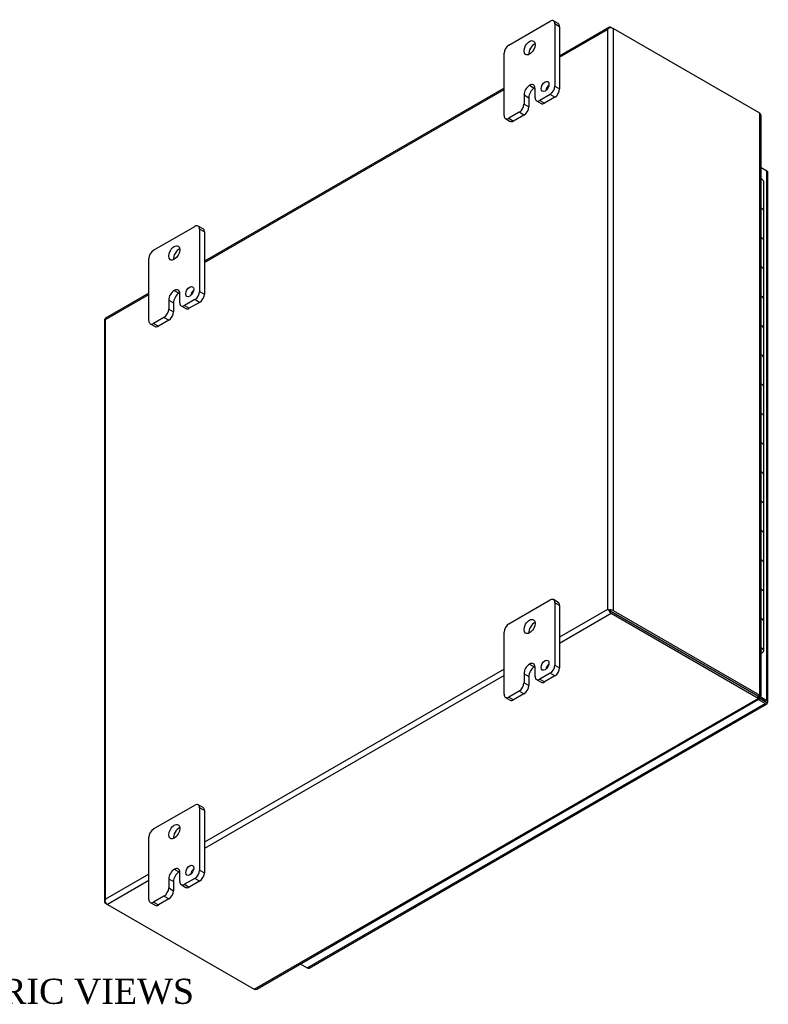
# Model space of a CAD drawing. Header units: inches. Extents: x 4 to 117, y 3 to 78.
# Tile 8 of 8: x 96 to 117, y 50 to 78. Entities that reach past the tile are written whole.
import ezdxf
from ezdxf.enums import TextEntityAlignment as Align

# ---------------------------------------------------------------- set-up
doc = ezdxf.new("R2010")
doc.units = ezdxf.units.IN
doc.header["$MEASUREMENT"] = 0
for name, color, linetype in [('COM48427', 7, 'CONTINUOUS'), ('COM71780-7', 7, 'CONTINUOUS'), ('DEFAULT', 7, 'CONTINUOUS'), ('FET07710', 7, 'CONTINUOUS'), ('HNG10620-16B', 7, 'CONTINUOUS'), ('HNG10620-16C', 7, 'CONTINUOUS'), ('HNG10620-16P', 7, 'CONTINUOUS')]:
    doc.layers.add(name, color=color, linetype=linetype)
doc.styles.add('SEACAD_TIMES_NEW_ROMAN', font='times.ttf')

msp = doc.modelspace()

# ---------------------------------------------------------------- linework, layer by layer
at = {"layer": 'COM48427', "color": 7}
for p, q in [((112.754, 77.675), (111.368, 76.875)), ((112.736, 77.653), (112.736, 77.653)), ((112.808, 77.67), (112.859, 77.641)), ((116.948, 75.279), (112.859, 77.641)), ((112.859, 77.641), (112.859, 61.428)), ((111.368, 76.839), (112.706, 77.611)), ((112.706, 77.611), (112.706, 61.458)), ((109.822, 75.983), (101.468, 71.16)), ((101.468, 71.123), (109.822, 75.946)), ((116.948, 59.067), (116.948, 75.279)), ((116.98, 59.048), (116.98, 75.21)), ((99.922, 70.267), (98.713, 69.569)), ((98.716, 69.535), (99.922, 70.231)), ((98.685, 69.52), (98.685, 53.308)), ((98.716, 53.381), (98.716, 69.535)), ((112.706, 61.458), (111.368, 60.685)), ((112.757, 61.428), (112.706, 61.458)), ((112.808, 61.34), (111.368, 60.509)), ((112.736, 61.441), (112.808, 61.399)), ((112.736, 61.44), (112.808, 61.399)), ((112.808, 61.399), (116.898, 59.038)), ((116.898, 59.038), (112.808, 61.399)), ((116.898, 58.979), (112.808, 61.34)), ((112.859, 61.428), (116.948, 59.067)), ((109.822, 59.792), (101.468, 54.97)), ((109.822, 59.616), (101.468, 54.793)), ((116.879, 59.027), (116.93, 58.998)), ((116.919, 59.011), (116.895, 59.025)), ((116.919, 59.011), (116.895, 59.025)), ((116.898, 59.038), (116.948, 59.067)), ((116.898, 59.038), (116.898, 58.979)), ((116.931, 59.033), (116.907, 59.047)), ((116.931, 59.033), (116.907, 59.047)), ((116.908, 59.052), (116.948, 59.029)), ((116.93, 58.998), (116.919, 59.011)), ((116.948, 59.029), (116.931, 59.033)), ((102.857, 50.873), (116.898, 58.979)), ((102.933, 50.88), (116.93, 58.961)), ((99.922, 54.077), (98.716, 53.381)), ((99.922, 53.901), (98.767, 53.234)), ((98.695, 53.334), (98.695, 53.334)), ((98.767, 53.234), (98.716, 53.263)), ((98.767, 53.234), (102.857, 50.873))]:
    msp.add_line(p, q, dxfattribs=at)
for centre, start, end in [((116.887, 75.21), 0, 48.6182), ((102.887, 50.96), 251.3818, 300)]:
    msp.add_arc(centre, 0.0923, start, end, dxfattribs=at)
for centre, major_axis, ratio, start_param, end_param in [((112.782, 77.567), (0.076, 0.132), 0.577982, 1.230411, 1.570248), ((112.782, 77.567), (0.076, 0.132), 0.577982, 1.231508, 1.571345), ((112.808, 77.582), (0.054, -0.0935), 0.57735, 2.356194, 3.587154), ((112.782, 77.597), (0.108, 0), 0.57735, 0.785398, 2.016358), ((98.793, 69.52), (0.108, 0), 0.57735, 2.696031, 3.141593), ((98.767, 69.476), (0.054, -0.0935), 0.57735, 3.141593, 3.587154), ((98.793, 69.49), (-0.108, 0.062), 0.000948, 0.445015, 0.784852), ((98.793, 69.49), (-0.108, 0.062), 0.000948, -0.784852, -0.445015), ((112.782, 61.414), (-0.108, 0.062), 0.000948, -1.124689, -0.784852), ((112.782, 61.414), (-0.108, 0.062), 0.000948, 0.784852, 1.124689), ((112.782, 61.384), (0.108, 0), 0.57735, 0.785398, 2.016358), ((112.808, 61.428), (0.054, -0.0935), 0.57735, 4.266828, 5.497787), ((112.782, 61.414), (0.036, -0.0207), 0.000948, 0.785944, 2.356741), ((112.782, 61.414), (0.036, -0.0208), 0.000948, 3.926445, 5.497241), ((98.793, 53.308), (0.108, 0), 0.57735, 2.696031, 3.926991), ((98.793, 53.337), (-0.076, -0.132), 0.577982, 4.712938, 5.052774), ((98.793, 53.337), (-0.076, -0.132), 0.577982, 4.71184, 5.051677), ((98.767, 53.322), (0.054, -0.0935), 0.57735, 4.266828, 5.497787)]:
    msp.add_ellipse(centre, major_axis=major_axis, ratio=ratio, start_param=start_param, end_param=end_param, dxfattribs=at)
for points, knots in [([(116.898, 59.038), (116.897, 59.03), (116.896, 59.025), (116.891, 59.022), (116.887, 59.024), (116.879, 59.027)], [0, 0, 0, 0, 0.5, 0.5, 1, 1, 1, 1]), ([(116.898, 59.038), (116.901, 59.04), (116.904, 59.042), (116.907, 59.045), (116.908, 59.047), (116.908, 59.05), (116.907, 59.051), (116.904, 59.055), (116.901, 59.056), (116.898, 59.059)], [0, 0, 0, 0, 0.25, 0.25, 0.5, 0.5, 0.75, 0.75, 1, 1, 1, 1]), ([(116.898, 58.979), (116.904, 58.971), (116.91, 58.965), (116.921, 58.959), (116.926, 58.959), (116.933, 58.963), (116.935, 58.967), (116.936, 58.98), (116.934, 58.988), (116.93, 58.998)], [0, 0, 0, 0, 0.25, 0.25, 0.5, 0.5, 0.75, 0.75, 1, 1, 1, 1]), ([(116.948, 59.067), (116.958, 59.066), (116.966, 59.063), (116.977, 59.056), (116.98, 59.052), (116.98, 59.044), (116.977, 59.04), (116.966, 59.034), (116.958, 59.031), (116.948, 59.029)], [0, 0, 0, 0, 0.25, 0.25, 0.5, 0.5, 0.75, 0.75, 1, 1, 1, 1])]:
    msp.add_open_spline(points, degree=3, knots=knots, dxfattribs=at)
at = {"layer": 'COM71780-7', "color": 7}
for p, q in [((117.142, 73.67), (116.98, 73.763)), ((117.142, 58.923), (117.142, 73.67)), ((117.173, 58.879), (117.173, 73.626)), ((116.605, 59.207), (116.605, 59.207)), ((116.633, 59.191), (116.633, 59.191)), ((116.933, 58.985), (117.091, 58.894)), ((117.091, 58.894), (116.933, 58.985)), ((116.955, 59.031), (117.142, 58.923)), ((104.332, 51.469), (117.091, 58.835)), ((104.386, 51.463), (117.145, 58.83)), ((117.091, 58.835), (116.901, 58.944)), ((117.091, 58.894), (117.091, 58.894)), ((117.091, 58.894), (117.091, 58.894)), ((117.091, 58.894), (117.142, 58.865)), ((117.163, 58.852), (117.091, 58.894)), ((117.163, 58.852), (117.091, 58.894)), ((104.142, 51.578), (104.332, 51.469))]:
    msp.add_line(p, q, dxfattribs=at)
for centre, major_axis, ratio, start_param, end_param in [((117.065, 73.626), (-0.108, 0), 0.57735, 3.141593, 3.926991), ((117.065, 58.909), (-0.036, 0.0207), 0.000948, 2.356741, 3.927537), ((117.065, 58.909), (-0.036, 0.0208), 0.000948, 2.355648, 3.926445), ((117.091, 58.923), (-0.054, 0.0935), 0.57735, 2.356194, 3.587154), ((117.065, 58.879), (-0.108, 0), 0.57735, 2.696031, 3.926991), ((117.065, 58.909), (0.108, -0.062), 0.000948, -0.784852, -0.445015), ((117.065, 58.909), (0.108, -0.062), 0.000948, 0.445015, 0.784852), ((104.332, 51.557), (-0.054, 0.0935), 0.57735, 2.356194, 3.141593)]:
    msp.add_ellipse(centre, major_axis=major_axis, ratio=ratio, start_param=start_param, end_param=end_param, dxfattribs=at)
at = {"layer": 'FET07710', "color": 7}
for p, q in [((109.954, 77.182), (111.103, 77.845)), ((111.329, 77.778), (111.197, 77.855)), ((111.236, 77.769), (111.236, 76.034)), ((111.368, 77.693), (111.236, 77.769)), ((111.368, 77.693), (111.368, 75.957)), ((109.822, 75.217), (109.822, 76.952)), ((110.529, 76.059), (110.529, 76.059)), ((110.529, 76.059), (110.661, 75.983)), ((110.529, 76.059), (110.661, 75.982)), ((111.236, 76.034), (111.368, 75.957)), ((110.375, 75.792), (110.375, 75.537)), ((110.375, 75.792), (110.507, 75.715)), ((110.661, 75.983), (110.661, 75.982)), ((110.683, 75.715), (110.683, 75.97)), ((111.103, 75.804), (110.816, 75.638)), ((111.235, 75.728), (110.948, 75.562)), ((111.235, 75.728), (111.103, 75.804)), ((110.375, 75.537), (110.507, 75.46)), ((110.507, 75.715), (110.507, 75.46)), ((110.722, 75.629), (110.854, 75.553)), ((110.816, 75.638), (110.948, 75.562)), ((110.242, 75.307), (109.954, 75.141)), ((110.374, 75.231), (110.086, 75.064)), ((110.374, 75.231), (110.242, 75.307)), ((109.86, 75.132), (109.993, 75.055)), ((109.954, 75.141), (110.086, 75.064)), ((100.055, 71.467), (101.204, 72.13)), ((101.43, 72.063), (101.297, 72.139)), ((101.336, 72.053), (101.336, 70.318)), ((101.468, 71.977), (101.336, 72.053)), ((101.468, 71.977), (101.468, 70.242)), ((99.922, 69.502), (99.922, 71.237)), ((100.63, 70.343), (100.629, 70.343)), ((100.629, 70.343), (100.761, 70.267)), ((100.63, 70.343), (100.762, 70.267)), ((100.762, 70.267), (100.761, 70.267)), ((100.784, 69.999), (100.784, 70.254)), ((101.336, 70.318), (101.468, 70.242)), ((100.475, 70.076), (100.475, 69.821)), ((100.475, 70.076), (100.607, 70)), ((100.607, 70), (100.607, 69.745)), ((101.204, 70.089), (100.916, 69.923)), ((101.336, 70.012), (101.048, 69.846)), ((101.336, 70.012), (101.204, 70.089)), ((100.475, 69.821), (100.607, 69.745)), ((100.822, 69.913), (100.955, 69.837)), ((100.916, 69.923), (101.048, 69.846)), ((99.961, 69.416), (100.093, 69.34)), ((100.342, 69.591), (100.055, 69.425)), ((100.055, 69.425), (100.187, 69.349)), ((100.475, 69.515), (100.187, 69.349)), ((100.475, 69.515), (100.342, 69.591)), ((111.329, 61.653), (111.197, 61.729)), ((109.954, 61.056), (111.103, 61.72)), ((111.236, 61.643), (111.236, 59.908)), ((111.368, 61.567), (111.236, 61.643)), ((111.368, 61.567), (111.368, 59.832)), ((109.822, 59.092), (109.822, 60.827)), ((110.529, 59.933), (110.529, 59.933)), ((110.529, 59.933), (110.661, 59.857)), ((110.529, 59.933), (110.661, 59.857)), ((110.661, 59.857), (110.661, 59.857)), ((110.683, 59.589), (110.683, 59.844)), ((111.236, 59.908), (111.368, 59.832)), ((110.375, 59.666), (110.375, 59.411)), ((110.375, 59.666), (110.507, 59.59)), ((110.507, 59.59), (110.507, 59.334)), ((111.103, 59.678), (110.816, 59.512)), ((111.235, 59.602), (110.948, 59.436)), ((111.235, 59.602), (111.103, 59.678)), ((110.375, 59.411), (110.507, 59.334)), ((110.722, 59.503), (110.854, 59.427)), ((110.816, 59.512), (110.948, 59.436)), ((109.86, 59.006), (109.993, 58.929)), ((110.242, 59.181), (109.954, 59.015)), ((109.954, 59.015), (110.086, 58.939)), ((110.374, 59.105), (110.086, 58.939)), ((110.374, 59.105), (110.242, 59.181)), ((100.055, 55.341), (101.204, 56.004)), ((101.43, 55.937), (101.297, 56.013)), ((101.336, 55.928), (101.336, 54.193)), ((101.468, 55.851), (101.336, 55.928)), ((101.468, 55.851), (101.468, 54.116)), ((99.922, 53.376), (99.922, 55.111)), ((100.63, 54.218), (100.629, 54.217)), ((100.629, 54.217), (100.761, 54.141)), ((100.63, 54.218), (100.762, 54.141)), ((100.762, 54.141), (100.761, 54.141)), ((100.784, 53.874), (100.784, 54.129)), ((101.336, 54.193), (101.468, 54.116)), ((100.475, 53.95), (100.475, 53.695)), ((100.475, 53.95), (100.607, 53.874)), ((100.607, 53.874), (100.607, 53.619)), ((100.822, 53.788), (100.955, 53.711)), ((101.204, 53.963), (100.916, 53.797)), ((100.916, 53.797), (101.048, 53.721)), ((101.336, 53.887), (101.048, 53.721)), ((101.336, 53.887), (101.204, 53.963)), ((100.475, 53.695), (100.607, 53.619)), ((99.961, 53.29), (100.093, 53.214)), ((100.342, 53.466), (100.055, 53.3)), ((100.055, 53.3), (100.187, 53.223)), ((100.475, 53.389), (100.187, 53.223)), ((100.475, 53.389), (100.342, 53.466))]:
    msp.add_line(p, q, dxfattribs=at)
for centre, major_axis, start_param, end_param in [((111.103, 77.692), (-0.094, -0.162), 2.356194, 3.926991), ((111.235, 77.616), (-0.094, -0.162), 2.356194, 3.141593), ((109.954, 77.029), (0.094, 0.162), 0.785398, 2.356194), ((110.661, 77.029), (0.109, 0.189), 0.649107, 2.492486), ((110.529, 75.881), (0.109, 0.189), 0.785398, 2.356194), ((110.529, 75.881), (-0.109, -0.189), 2.356194, 3.926991), ((110.661, 75.805), (-0.109, -0.189), 3.793313, 3.926991), ((111.092, 75.951), (0.078, 0.135), 1.008936, 2.132657), ((111.103, 75.957), (-0.094, -0.162), 0.785398, 2.356194), ((110.661, 75.804), (0.109, 0.189), 0.785398, 2.356194), ((111.235, 75.881), (0.094, 0.162), 3.926991, 5.497787), ((110.242, 75.46), (-0.094, -0.162), 0.785398, 2.356194), ((110.374, 75.384), (0.094, 0.162), 3.926991, 5.497787), ((110.816, 75.791), (0.094, 0.162), 2.356194, 3.926991), ((110.948, 75.715), (0.094, 0.162), 3.141593, 3.926991), ((109.954, 75.294), (0.094, 0.162), 2.356194, 3.926991), ((110.086, 75.218), (0.094, 0.162), 3.141593, 3.926991), ((101.204, 71.977), (-0.094, -0.162), 2.356194, 3.926991), ((101.336, 71.901), (-0.094, -0.162), 2.356194, 3.141593), ((100.055, 71.313), (0.094, 0.162), 0.785398, 2.356194), ((100.761, 71.314), (0.109, 0.189), 0.649107, 2.492486), ((100.629, 70.165), (0.109, 0.189), 0.785398, 2.356194), ((100.761, 70.089), (0.109, 0.189), 0.785398, 2.356194), ((100.63, 70.165), (-0.109, -0.189), 2.356194, 3.926991), ((100.762, 70.089), (-0.109, -0.189), 3.793313, 3.926991), ((101.192, 70.236), (0.078, 0.135), 1.008936, 2.132657), ((101.204, 70.242), (-0.094, -0.162), 0.785398, 2.356194), ((101.336, 70.165), (0.094, 0.162), 3.926991, 5.497787), ((100.916, 70.076), (0.094, 0.162), 2.356194, 3.926991), ((100.342, 69.745), (-0.094, -0.162), 0.785398, 2.356194), ((100.475, 69.668), (0.094, 0.162), 3.926991, 5.497787), ((101.048, 70), (0.094, 0.162), 3.141593, 3.926991), ((100.055, 69.578), (0.094, 0.162), 2.356194, 3.926991), ((100.187, 69.502), (0.094, 0.162), 3.141593, 3.926991), ((111.103, 61.567), (-0.094, -0.162), 2.356194, 3.926991), ((111.235, 61.49), (-0.094, -0.162), 2.356194, 3.141593), ((109.954, 60.903), (0.094, 0.162), 0.785398, 2.356194), ((110.661, 60.903), (0.109, 0.189), 0.649107, 2.492486), ((110.529, 59.755), (0.109, 0.189), 0.785398, 2.356194), ((110.661, 59.679), (0.109, 0.189), 0.785398, 2.356194), ((110.529, 59.755), (-0.109, -0.189), 2.356194, 3.926991), ((110.661, 59.679), (-0.109, -0.189), 3.793313, 3.926991), ((111.092, 59.825), (0.078, 0.135), 1.008936, 2.132657), ((111.103, 59.831), (-0.094, -0.162), 0.785398, 2.356194), ((111.235, 59.755), (0.094, 0.162), 3.926991, 5.497787), ((110.816, 59.666), (0.094, 0.162), 2.356194, 3.926991), ((110.242, 59.334), (-0.094, -0.162), 0.785398, 2.356194), ((110.374, 59.258), (0.094, 0.162), 3.926991, 5.497787), ((110.948, 59.589), (0.094, 0.162), 3.141593, 3.926991), ((109.954, 59.168), (0.094, 0.162), 2.356194, 3.926991), ((110.086, 59.092), (0.094, 0.162), 3.141593, 3.926991), ((101.204, 55.851), (-0.094, -0.162), 2.356194, 3.926991), ((101.336, 55.775), (-0.094, -0.162), 2.356194, 3.141593), ((100.055, 55.188), (0.094, 0.162), 0.785398, 2.356194), ((100.761, 55.188), (0.109, 0.189), 0.649107, 2.492486), ((100.629, 54.039), (0.109, 0.189), 0.785398, 2.356194), ((100.761, 53.963), (0.109, 0.189), 0.785398, 2.356194), ((100.63, 54.04), (-0.109, -0.189), 2.356194, 3.926991), ((100.762, 53.963), (-0.109, -0.189), 3.793313, 3.926991), ((101.192, 54.11), (0.078, 0.135), 1.008936, 2.132657), ((101.204, 54.116), (-0.094, -0.162), 0.785398, 2.356194), ((101.336, 54.04), (0.094, 0.162), 3.926991, 5.497787), ((100.916, 53.95), (0.094, 0.162), 2.356194, 3.926991), ((100.342, 53.619), (-0.094, -0.162), 0.785398, 2.356194), ((100.475, 53.542), (0.094, 0.162), 3.926991, 5.497787), ((101.048, 53.874), (0.094, 0.162), 3.141593, 3.926991), ((100.055, 53.453), (0.094, 0.162), 2.356194, 3.926991), ((100.187, 53.376), (0.094, 0.162), 3.141593, 3.926991)]:
    msp.add_ellipse(centre, major_axis=major_axis, ratio=0.57735, start_param=start_param, end_param=end_param, dxfattribs=at)
for centre, major_axis in [((110.529, 77.105), (0.109, 0.189)), ((110.96, 76.027), (0.078, 0.135)), ((100.629, 71.39), (0.109, 0.189)), ((101.06, 70.312), (0.078, 0.135)), ((110.529, 60.98), (0.109, 0.189)), ((110.96, 59.902), (0.078, 0.135)), ((100.629, 55.264), (0.109, 0.189)), ((101.06, 54.186), (0.078, 0.135))]:
    msp.add_ellipse(centre, major_axis=major_axis, ratio=0.57735, dxfattribs=at)
at = {"layer": 'HNG10620-16B', "color": 7}
for p, q in [((117.053, 71.742), (117.053, 72.559)), ((117.053, 70.109), (117.053, 70.926)), ((117.053, 68.476), (117.053, 69.293)), ((117.053, 66.843), (117.053, 67.66)), ((117.053, 65.21), (117.053, 66.027)), ((117.053, 63.577), (117.053, 64.394)), ((117.053, 61.944), (117.053, 62.761)), ((117.053, 60.311), (117.053, 61.128))]:
    msp.add_line(p, q, dxfattribs=at)
for centre, major_axis, start_param, end_param in [((116.899, 72.559), (-0.154, 0), 3.141593, 4.157881), ((116.899, 71.742), (-0.154, 0), 3.141593, 4.157881), ((116.899, 70.926), (-0.154, 0), 3.141593, 4.157881), ((116.899, 70.109), (-0.154, 0), 3.141593, 4.157881), ((116.899, 69.293), (-0.154, 0), 3.141593, 4.157881), ((116.899, 68.476), (-0.154, 0), 3.141593, 4.157881), ((116.899, 67.66), (-0.154, 0), 3.141593, 4.157881), ((116.899, 66.843), (-0.154, 0), 3.141593, 4.157881), ((116.899, 66.027), (-0.154, 0), 3.141593, 4.157881), ((116.899, 65.21), (-0.154, 0), 3.141593, 4.157881), ((116.899, 64.394), (-0.154, 0), 3.141593, 4.157881), ((116.899, 63.577), (-0.154, 0), 3.141593, 4.157881), ((116.899, 62.761), (-0.154, 0), 3.141593, 4.157881), ((116.899, 61.944), (-0.154, 0), 3.141593, 4.157881), ((116.899, 61.128), (-0.154, 0), 3.141593, 4.157881), ((116.899, 60.311), (-0.154, 0), 2.125304, 4.157881), ((116.899, 60.311), (-0.0938, 0), 2.612966, 3.670219)]:
    msp.add_ellipse(centre, major_axis=major_axis, ratio=0.57735, start_param=start_param, end_param=end_param, dxfattribs=at)
at = {"layer": 'HNG10620-16C', "color": 7}
for p, q in [((117.053, 72.559), (117.053, 73.375)), ((117.053, 70.926), (117.053, 71.742)), ((117.053, 69.293), (117.053, 70.109)), ((117.053, 67.66), (117.053, 68.476)), ((117.053, 66.027), (117.053, 66.843)), ((117.053, 64.394), (117.053, 65.21)), ((117.053, 62.761), (117.053, 63.577)), ((117.053, 61.128), (117.053, 61.944))]:
    msp.add_line(p, q, dxfattribs=at)
for centre in [(116.899, 73.375), (116.899, 72.559), (116.899, 71.742), (116.899, 70.926), (116.899, 70.109), (116.899, 69.293), (116.899, 68.476), (116.899, 67.66), (116.899, 66.843), (116.899, 66.027), (116.899, 65.21), (116.899, 64.394), (116.899, 63.577), (116.899, 62.761), (116.899, 61.944), (116.899, 61.128)]:
    msp.add_ellipse(centre, major_axis=(0.154, 0), ratio=0.57735, start_param=0, end_param=1.016289, dxfattribs=at)
at = {"layer": 'HNG10620-16P', "color": 7}
msp.add_ellipse((116.899, 60.311), major_axis=(-0.0938, 0), ratio=0.57735, start_param=2.612966, end_param=3.670219, dxfattribs=at)

# ---------------------------------------------------------------- texts
at = {"layer": 'DEFAULT', "color": 7, "style": 'SEACAD_TIMES_NEW_ROMAN'}
msp.add_text('ISOMETRIC VIEWS', height=0.7, dxfattribs=at).set_placement((91.87, 51.167), align=Align.TOP_LEFT)

doc.saveas('drawing.dxf')
